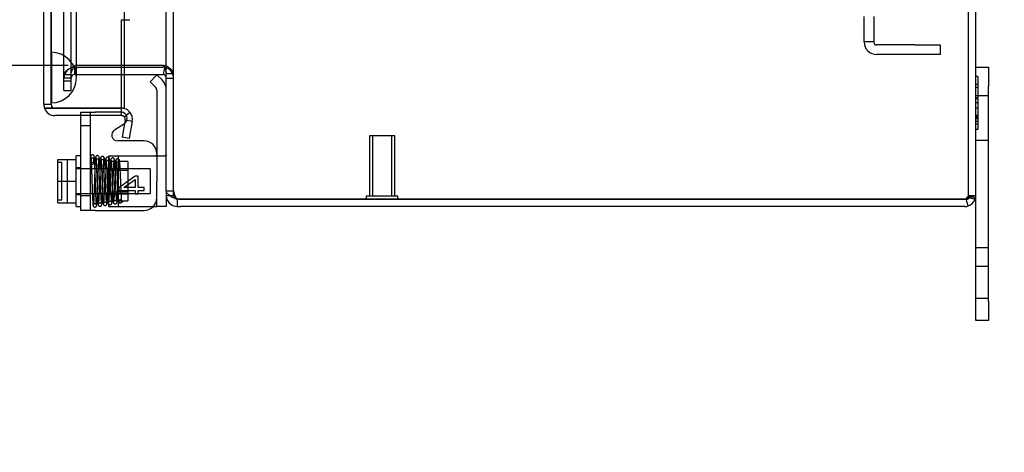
# Model space of a CAD drawing. Header units: inches. Extents: x 1 to 240, y -1 to 159.
# Tile 48 of 61: x 121.68 to 131.41, y 59.39 to 63.66. Entities that reach past the tile are written whole.
import ezdxf
from ezdxf.enums import TextEntityAlignment as Align
from ezdxf.lldxf.tags import DXFTag

# ---------------------------------------------------------------- set-up
doc = ezdxf.new("R2010")
doc.units = ezdxf.units.IN
doc.header["$MEASUREMENT"] = 0
for name, color, linetype in [('COM40680', 7, 'Continuous'), ('COM42667', 7, 'Continuous'), ('COM42780', 7, 'Continuous'), ('COM48605', 7, 'Continuous'), ('COM70220', 7, 'Continuous'), ('COM70726-5', 7, 'Continuous'), ('Default', 7, 'Continuous'), ('FET07720', 7, 'Continuous'), ('SCC19011', 7, 'Continuous'), ('SPR20265', 7, 'Continuous'), ('STD26258', 7, 'Continuous'), ('WAF25035', 7, 'Continuous')]:
    doc.layers.add(name, color=color, linetype=linetype)
doc.styles.add('SEACAD_Times_New_Roman', font='times.ttf')
tags = doc.linetypes.add('HIDDEN2', pattern=[0.1875, 0.125, -0.0625]).pattern_tags.tags
tags[6:7] = [DXFTag(74, 4), DXFTag(75, 0), DXFTag(340, '0'), DXFTag(46, 0.0), DXFTag(50, 0.0), DXFTag(44, 0.0), DXFTag(45, 0.0)]
tags[4:5] = [DXFTag(74, 4), DXFTag(75, 0), DXFTag(340, '0'), DXFTag(46, 0.0), DXFTag(50, 0.0), DXFTag(44, 0.0), DXFTag(45, 0.0)]
doc.dimstyles.new('HAMMOND_(STH_-_240x160)', dxfattribs={"dimtxt": 1, "dimasz": 1.25, "dimexe": 0.5, "dimexo": 0.5, "dimgap": 0.25, "dimtad": 0, "dimtih": 1, "dimtoh": 1, "dimlfac": 0.125, "dimzin": 0, "dimdsep": 46, "dimtxsty": 'SEACAD_Times_New_Roman', "dimblk1": '_SE_FILLED', "dimblk2": '_SE_FILLED', "dimsah": 1, "dimcen": 0.5, "dimadec": 0, "dimazin": 0, "dimtfac": 0.8, "dimtofl": 0, "dimtmove": 0, "dimatfit": 3, "dimfxl": 1, "dimtolj": 1, "dimtzin": 0, "dimarcsym": 0})

# ---------------------------------------------------------------- blocks, each defined once
blk = doc.blocks.new('SE9')
at = {"layer": 'COM40680', "color": 7, "linetype": 'HIDDEN2'}
for p, q in [((130.0276, 63.4381), (130.0276, 63.6881)), ((130.1226, 63.6881), (130.1226, 63.4381)), ((130.1226, 63.4381), (130.0276, 63.4381)), ((130.5276, 63.4081), (130.1526, 63.4081)), ((130.5276, 63.4081), (130.7776, 63.4081)), ((130.7776, 63.4081), (130.7776, 63.3131)), ((130.5276, 63.3131), (130.1526, 63.3131)), ((130.7776, 63.3131), (130.5276, 63.3131))]:
    blk.add_line(p, q, dxfattribs=at)
for radius in [0.125, 0.03]:
    blk.add_arc((130.1526, 63.4381), radius, 180, 270, dxfattribs=at)
at = {"layer": 'COM42667', "color": 7, "linetype": 'HIDDEN2'}
for p, q in [((122.2861, 62.7106), (122.2861, 62.7441)), ((122.2861, 62.7441), (122.4291, 62.7441)), ((122.3811, 61.7741), (122.3811, 62.7441)), ((122.6846, 62.7441), (122.4291, 62.7441)), ((122.3811, 62.6101), (122.2861, 62.6101)), ((122.8235, 62.1108), (122.6616, 61.9957)), ((122.7109, 62.0015), (122.8235, 62.0805)), ((122.8518, 62.1108), (122.8235, 62.1108)), ((122.8235, 62.0805), (122.8235, 62.0015)), ((122.8518, 62.0015), (122.8518, 62.1108)), ((122.6616, 61.9957), (122.6616, 61.9709)), ((122.8235, 62.0015), (122.7109, 62.0015)), ((122.9116, 62.0015), (122.8518, 62.0015)), ((122.9116, 61.9709), (122.9116, 62.0015)), ((122.2861, 61.9226), (122.3811, 61.9226)), ((122.6616, 61.9709), (122.8235, 61.9709)), ((122.8235, 61.9709), (122.8235, 61.9373)), ((122.8235, 61.9373), (122.8518, 61.9373)), ((122.8518, 61.9373), (122.8518, 61.9709)), ((122.8518, 61.9709), (122.9116, 61.9709))]:
    blk.add_line(p, q, dxfattribs=at)
at = {"layer": 'COM42667', "color": 7, "linetype": 'Continuous'}
for p, q in [((122.2861, 61.7741), (122.2861, 62.7106)), ((122.6196, 62.5706), (122.7172, 62.6336)), ((122.9116, 62.4602), (122.6521, 62.4602)), ((122.4291, 61.7741), (122.2861, 61.7741)), ((122.4291, 61.7741), (122.9116, 61.7741))]:
    blk.add_line(p, q, dxfattribs=at)
at = {"layer": 'COM42667', "color": 7, "linetype": 'HIDDEN2'}
blk.add_arc((122.6846, 62.6841), 0.06, 302.84551, 90, dxfattribs=at)
at = {"layer": 'COM42667', "color": 7, "linetype": 'Continuous'}
for centre, radius, start, end in [((122.6521, 62.5202), 0.06, 122.84551, 270), ((122.9116, 62.3352), 0.125, 0, 90), ((122.9116, 61.8991), 0.125, 270, 0)]:
    blk.add_arc(centre, radius, start, end, dxfattribs=at)
at = {"layer": 'COM42780', "color": 7, "linetype": 'Continuous'}
for p, q in [((123.0394, 63.1128), (122.9722, 63.0456)), ((123.0394, 63.1128), (123.0898, 63.0624)), ((122.9722, 63.0456), (123.0226, 62.9953)), ((123.0366, 62.9613), (123.0366, 62.0631)), ((123.0366, 61.8131), (123.0366, 62.0631)), ((123.1316, 61.9211), (123.1316, 61.8131)), ((123.0024, 61.8131), (123.0366, 61.8131)), ((123.1316, 61.8131), (123.0366, 61.8131))]:
    blk.add_line(p, q, dxfattribs=at)
at = {"layer": 'COM42780', "color": 7, "linetype": 'HIDDEN2'}
for p, q in [((123.0376, 62.9278), (123.0366, 62.9278)), ((123.0376, 62.8679), (123.0366, 62.8679)), ((123.0376, 62.9278), (123.0376, 62.8679)), ((123.0376, 62.8679), (123.0376, 62.8397)), ((123.0376, 62.8397), (123.0366, 62.8397)), ((123.0376, 62.8397), (123.0376, 62.6778)), ((123.0376, 62.7271), (123.0366, 62.7271)), ((123.0376, 62.6778), (123.0366, 62.6778)), ((122.5596, 62.3131), (122.5596, 61.8131)), ((122.5596, 62.3131), (122.646, 62.3131)), ((122.646, 62.3131), (122.7002, 62.3133)), ((122.646, 62.3131), (123.1162, 62.3131)), ((122.6546, 62.3131), (122.6546, 61.8131)), ((122.5596, 62.1881), (122.7496, 62.1881)), ((122.7496, 62.2581), (122.6546, 62.2581)), ((122.7496, 62.2581), (122.7496, 61.8681)), ((122.7496, 62.1696), (122.5596, 62.1696)), ((122.5596, 61.9566), (122.7496, 61.9566)), ((122.5596, 61.9381), (122.7496, 61.9381)), ((122.5596, 61.8131), (122.7002, 61.8131)), ((122.6546, 61.8681), (122.7496, 61.8681)), ((122.7002, 61.8131), (122.9895, 61.8131)), ((122.9895, 61.8131), (123.0024, 61.8131))]:
    blk.add_line(p, q, dxfattribs=at)
at = {"layer": 'COM42780', "color": 7, "linetype": 'Continuous'}
for radius in [0.143, 0.048]:
    blk.add_arc((122.9886, 62.9613), radius, 0, 45, dxfattribs=at)
at = {"layer": 'COM42780', "color": 7, "linetype": 'HIDDEN2'}
blk.add_ellipse((122.0314, 62.5631), major_axis=(14.3225, 0), ratio=0.017455, start_param=-1.524085, end_param=-1.503851, dxfattribs=at)
for points, knots in [([(122.9895, 62.3136), (122.9958, 62.3136), (123.002, 62.3137), (123.0135, 62.3141), (123.0187, 62.3145), (123.0274, 62.3156), (123.0309, 62.3164), (123.0355, 62.3185), (123.0366, 62.3199), (123.0366, 62.3216)], [0, 0, 0, 0, 0.25, 0.25, 0.5, 0.5, 0.75, 0.75, 1, 1, 1, 1]), ([(123.1316, 62.3216), (123.1316, 62.3186), (123.1304, 62.3165), (123.1252, 62.3137), (123.1213, 62.3131), (123.1162, 62.3131)], [0, 0, 0, 0, 0.5, 0.5, 1, 1, 1, 1])]:
    blk.add_open_spline(points, degree=3, knots=knots, dxfattribs=at)
at = {"layer": 'COM48605', "color": 7, "linetype": 'HIDDEN2'}
for p, q in [((122.7166, 96.4199), (122.7166, 63.2062)), ((121.9936, 62.8186), (121.9936, 63.2181)), ((122.7166, 63.1881), (122.7166, 63.1161)), ((121.9936, 62.8186), (121.9216, 62.8186))]:
    blk.add_line(p, q, dxfattribs=at)
at = {"layer": 'COM48605', "color": 7, "linetype": 'Continuous'}
for p, q in [((121.9216, 62.8186), (121.9216, 84.6114)), ((122.6886, 62.7826), (122.6886, 63.6576)), ((122.6886, 63.6576), (122.7162, 63.6576)), ((122.7162, 63.6576), (122.7714, 63.6576)), ((122.7166, 63.2062), (122.7166, 63.1881)), ((122.7166, 63.1161), (122.7166, 62.7826)), ((121.9278, 62.7826), (122.0296, 62.7826)), ((122.0296, 62.7826), (121.9278, 62.7826)), ((122.6886, 62.7826), (122.0296, 62.7826)), ((122.0296, 62.7826), (122.6886, 62.7826)), ((122.7166, 62.7826), (122.6886, 62.7826)), ((122.6886, 62.7106), (122.6886, 62.7826)), ((122.6886, 62.7106), (122.0296, 62.7106)), ((122.7241, 62.6683), (122.6941, 62.4983)), ((122.7162, 62.6977), (122.7714, 62.744)), ((122.7241, 62.6683), (122.795, 62.6558)), ((122.795, 62.6558), (122.765, 62.4858)), ((122.765, 62.4858), (122.6941, 62.4983))]:
    blk.add_line(p, q, dxfattribs=at)
for centre, radius, start, end in [((122.0296, 62.8186), 0.108, 180, 199.47122), ((122.0296, 62.8186), 0.108, 199.47122, 270), ((122.6886, 62.6746), 0.108, 40, 90), ((122.6886, 62.6746), 0.036, 40, 90), ((122.6886, 62.6746), 0.036, 350, 40), ((122.6886, 62.6746), 0.108, 350.00006, 39.99994)]:
    blk.add_arc(centre, radius, start, end, dxfattribs=at)
at = {"layer": 'COM48605', "color": 7, "linetype": 'HIDDEN2'}
blk.add_arc((122.0296, 62.8186), 0.036, 180, 270, dxfattribs=at)
at = {"layer": 'COM48605', "color": 7, "linetype": 'Continuous'}
blk.add_ellipse((122.0296, 62.8186), major_axis=(0.108, 0), ratio=0.997813, start_param=3.141593, end_param=3.48143, dxfattribs=at)
at = {"layer": 'COM48605', "color": 7, "linetype": 'HIDDEN2'}
blk.add_ellipse((122.0296, 62.8186), major_axis=(0.036, 0), ratio=0.997813, start_param=3.141593, end_param=4.712389, dxfattribs=at)
at = {"layer": 'COM70220', "color": 7, "linetype": 'HIDDEN2'}
for p, q in [((121.9936, 63.3356), (121.9936, 96.2906)), ((121.9946, 63.3356), (121.9946, 96.2906)), ((121.9956, 63.3356), (121.9956, 96.2906)), ((121.9976, 63.3356), (121.9976, 96.2906)), ((122.2436, 63.3356), (122.2436, 96.2906)), ((121.9936, 63.2181), (121.9936, 63.3356)), ((121.9946, 62.8366), (121.9946, 63.3356)), ((121.9946, 63.3346), (121.9956, 63.3346)), ((121.9956, 62.8366), (121.9956, 63.3356)), ((121.9956, 63.3346), (121.9976, 63.0856)), ((121.9976, 63.0856), (121.9976, 63.3356)), ((122.2436, 63.0856), (122.2436, 63.3356)), ((121.9976, 63.0856), (121.9956, 62.8366)), ((121.9956, 62.8366), (121.9946, 62.8366))]:
    blk.add_line(p, q, dxfattribs=at)
for start, end in [(0, 90), (270, 0)]:
    blk.add_arc((121.9936, 63.0856), 0.25, start, end, dxfattribs=at)
at = {"layer": 'COM70726-5', "color": 7, "linetype": 'HIDDEN2'}
for p, q in [((131.0596, 61.9211), (131.0596, 97.7051)), ((123.2036, 61.9681), (123.2036, 97.658)), ((122.1186, 63.0998), (122.1186, 96.5263)), ((122.1906, 63.0998), (122.1906, 96.5263)), ((122.2286, 63.2062), (122.2266, 63.2042)), ((122.2266, 63.1881), (122.2286, 63.1881)), ((122.2266, 63.1161), (122.2266, 63.1881)), ((122.6886, 63.2062), (122.2286, 63.2062)), ((122.2286, 63.1881), (122.2286, 63.1161)), ((122.2286, 63.1881), (122.6886, 63.1881)), ((123.103, 63.2062), (123.1178, 63.2062)), ((123.1166, 63.1801), (123.1178, 63.1858)), ((122.1906, 63.1132), (122.1186, 63.1132)), ((122.1186, 63.0548), (122.1186, 63.0998)), ((122.1906, 63.0801), (122.1186, 63.0801)), ((122.1186, 63.0349), (122.1186, 63.0548)), ((122.1186, 63.0548), (122.1906, 63.0548)), ((122.1906, 63.0548), (122.1906, 63.0998)), ((122.1906, 63.0349), (122.1906, 63.0548)), ((122.2266, 63.1161), (122.2286, 63.1161)), ((122.2286, 63.1161), (122.6886, 63.1161)), ((123.1316, 63.1271), (123.2036, 63.1271)), ((123.1316, 63.0801), (123.2036, 63.0801)), ((122.1186, 62.9581), (122.1186, 63.0349)), ((122.1186, 62.9581), (122.1906, 62.9581)), ((122.1906, 62.9581), (122.1906, 63.0349)), ((123.1316, 61.9681), (123.2036, 61.9681)), ((123.1658, 61.9211), (123.2036, 61.9211)), ((123.2036, 61.9211), (123.2036, 61.9681)), ((131.1001, 61.9055), (131.0492, 61.9055)), ((131.0596, 61.9211), (131.1316, 61.9211))]:
    blk.add_line(p, q, dxfattribs=at)
at = {"layer": 'COM70726-5', "color": 7, "linetype": 'Continuous'}
for p, q in [((131.1316, 61.9211), (131.1316, 97.7051)), ((123.1316, 61.9681), (123.1316, 64.304)), ((123.0956, 63.2062), (122.6886, 63.2062)), ((122.6886, 63.1881), (123.0956, 63.1881)), ((123.103, 63.2062), (123.0956, 63.2062)), ((123.103, 63.1153), (123.1166, 63.1801)), ((122.6886, 63.1161), (123.0956, 63.1161)), ((123.1316, 61.9681), (123.1316, 61.9211)), ((123.1316, 61.9211), (123.1658, 61.9211)), ((123.2396, 61.8851), (123.2396, 61.8131)), ((123.2729, 61.8851), (123.2396, 61.8851)), ((123.2729, 61.8852), (131.0236, 61.8852)), ((131.0236, 61.8851), (123.2729, 61.8851)), ((131.0236, 61.8852), (131.0554, 61.8852)), ((131.0347, 61.8851), (131.0236, 61.8851)), ((131.0554, 61.8178), (131.0347, 61.8851)), ((123.2396, 61.8131), (123.2729, 61.8131)), ((131.0236, 61.8131), (123.2729, 61.8131))]:
    blk.add_line(p, q, dxfattribs=at)
at = {"layer": 'COM70726-5', "color": 7, "linetype": 'HIDDEN2'}
for centre, radius, start, end in [((122.2266, 63.0801), 0.108, 90, 180), ((123.0956, 63.0801), 0.108, 0, 78.18038), ((122.2266, 63.0801), 0.036, 90, 180), ((123.3229, 61.9712), 0.1193, 181.51423, 208.42774), ((123.2396, 61.9211), 0.036, 180, 233.00944), ((123.2669, 61.9376), 0.0541, 205.35643, 239.77248), ((131.0236, 61.9211), 0.036, 270, 287.81117), ((131.0236, 61.9211), 0.036, 287.81117, 328.11435), ((131.0236, 61.9211), 0.036, 328.11435, 0), ((131.249, 62.6823), 0.8042, 255.98068, 257.25068), ((131.2491, 62.68), 0.802, 255.93877, 257.20364), ((131.2491, 62.68), 0.802, 259.53045, 261.19384), ((131.249, 62.6823), 0.8042, 259.56209, 261.22081)]:
    blk.add_arc(centre, radius, start, end, dxfattribs=at)
at = {"layer": 'COM70726-5', "color": 7, "linetype": 'Continuous'}
for centre, radius, start, end in [((123.0956, 63.0801), 0.108, 78.18038, 90), ((122.9809, 63.1172), 0.1511, 3.73572, 36.06054), ((123.0956, 63.0801), 0.036, 78.18038, 90), ((123.0956, 63.0801), 0.036, 0.00007, 78.18031), ((123.2396, 61.9211), 0.108, 180.00004, 233.0094), ((123.2666, 62.0665), 0.1777, 238.83744, 261.26594), ((123.2396, 61.9211), 0.036, 233.00944, 270), ((123.2729, 61.9852), 0.1, 250.55433, 270), ((131.0236, 61.9211), 0.108, 287.11127, 341.87766), ((131.2491, 62.68), 0.802, 257.20364, 261.19384), ((131.249, 62.6823), 0.8042, 257.25068, 261.22081), ((131.0236, 61.9211), 0.108, 341.87766, 0), ((123.2396, 61.9211), 0.108, 233.00944, 270), ((131.0236, 61.9211), 0.108, 270, 287.11127)]:
    blk.add_arc(centre, radius, start, end, dxfattribs=at)
at = {"layer": 'COM70726-5', "color": 7, "linetype": 'HIDDEN2'}
for major_axis, start_param, end_param in [((0.036, 0), 4.712389, 5.023252), ((-0.036, 0), 2.585083, 3.141593)]:
    blk.add_ellipse((131.0236, 61.9211), major_axis=major_axis, ratio=0.996907, start_param=start_param, end_param=end_param, dxfattribs=at)
at = {"layer": 'COM70726-5', "color": 7, "linetype": 'Continuous'}
blk.add_ellipse((131.0236, 61.9211), major_axis=(-0.108, 0), ratio=0.996907, start_param=2.825298, end_param=3.141593, dxfattribs=at)
at = {"layer": 'COM70726-5', "color": 7, "linetype": 'HIDDEN2'}
for points, knots in [([(122.1186, 63.1132), (122.1186, 63.1207), (122.1215, 63.1283), (122.1323, 63.1435), (122.1403, 63.1511), (122.1603, 63.1663), (122.1723, 63.1739), (122.1984, 63.189), (122.2125, 63.1966), (122.2266, 63.2042)], [0, 0, 0, 0, 0.25, 0.25, 0.5, 0.5, 0.75, 0.75, 1, 1, 1, 1]), ([(122.1906, 63.1132), (122.1906, 63.1283), (122.1945, 63.1435), (122.2079, 63.1739), (122.2172, 63.189), (122.2266, 63.2042)], [0, 0, 0, 0, 0.5, 0.5, 1, 1, 1, 1]), ([(123.2036, 63.1271), (123.2036, 63.1337), (123.2015, 63.1403), (123.1933, 63.1534), (123.1872, 63.16), (123.1717, 63.1732), (123.1623, 63.1798), (123.1414, 63.193), (123.1298, 63.1996), (123.1178, 63.2062)], [0, 0, 0, 0, 0.25, 0.25, 0.5, 0.5, 0.75, 0.75, 1, 1, 1, 1]), ([(131.0542, 61.9021), (131.053, 61.9041), (131.0513, 61.9055), (131.047, 61.9055), (131.0447, 61.9041), (131.0408, 61.9002), (131.0392, 61.8978), (131.0365, 61.8926), (131.0354, 61.8897), (131.0347, 61.8869)], [0, 0, 0, 0, 0.25, 0.25, 0.5, 0.5, 0.75, 0.75, 1, 1, 1, 1])]:
    blk.add_open_spline(points, degree=3, knots=knots, dxfattribs=at)
at = {"layer": 'COM70726-5', "color": 7, "linetype": 'Continuous'}
for points, knots in [([(123.1747, 61.9145), (123.1614, 61.9234), (123.1504, 61.9323), (123.1356, 61.9502), (123.1316, 61.9591), (123.1316, 61.9681)], [0, 0, 0, 0, 0.5, 0.5, 1, 1, 1, 1]), ([(131.1263, 61.8876), (131.1253, 61.8911), (131.1239, 61.8939), (131.1206, 61.8984), (131.1185, 61.9002), (131.1139, 61.903), (131.1113, 61.904), (131.1055, 61.9053), (131.1023, 61.9056), (131.0922, 61.9054), (131.0845, 61.9038), (131.073, 61.8991), (131.069, 61.8971), (131.0616, 61.8921), (131.0581, 61.8891), (131.0554, 61.8852)], [0, 0, 0, 0, 0.125, 0.125, 0.25, 0.25, 0.375, 0.375, 0.5, 0.5, 0.75, 0.75, 0.875, 0.875, 1, 1, 1, 1])]:
    blk.add_open_spline(points, degree=3, knots=knots, dxfattribs=at)
at = {"layer": 'FET07720', "color": 7, "linetype": 'Continuous'}
for p, q in [((131.1316, 63.1881), (131.2566, 63.1881)), ((131.2566, 63.1881), (131.2566, 63.0006)), ((131.2566, 60.8756), (131.2566, 63.0006)), ((131.1316, 60.8756), (131.1316, 61.9211)), ((131.1316, 60.6881), (131.1316, 60.8756)), ((131.2566, 60.8756), (131.2566, 60.6881)), ((131.2566, 60.6881), (131.1316, 60.6881))]:
    blk.add_line(p, q, dxfattribs=at)
at = {"layer": 'FET07720', "color": 7, "linetype": 'HIDDEN2'}
for p, q in [((131.1516, 63.0951), (131.1316, 63.0951)), ((131.1516, 63.0951), (131.1516, 62.8828)), ((131.1516, 63.0174), (131.1316, 63.0174)), ((131.1516, 62.9887), (131.1316, 62.9887)), ((131.2566, 62.9068), (131.1316, 62.9068)), ((131.1516, 62.8828), (131.1316, 62.8828)), ((131.1516, 62.8756), (131.1316, 62.8756)), ((131.1516, 62.8756), (131.1516, 62.7854)), ((131.1516, 62.8368), (131.1316, 62.8368)), ((131.1516, 62.7854), (131.1316, 62.7854)), ((131.1516, 62.7854), (131.1516, 62.5732)), ((131.1516, 62.7115), (131.1316, 62.7115)), ((131.1516, 62.7051), (131.1316, 62.7051)), ((131.1516, 62.6912), (131.1316, 62.6912)), ((131.1516, 62.6795), (131.1316, 62.6795)), ((131.1516, 62.6508), (131.1316, 62.6508)), ((131.1516, 62.6256), (131.1316, 62.6256)), ((131.1516, 62.5732), (131.1316, 62.5732)), ((131.1316, 62.4693), (131.2566, 62.4693)), ((131.2566, 61.4061), (131.1316, 61.4061)), ((131.2566, 61.2193), (131.1316, 61.2193)), ((131.1316, 60.9068), (131.2566, 60.9068))]:
    blk.add_line(p, q, dxfattribs=at)
at = {"layer": 'SCC19011', "color": 7, "linetype": 'Continuous'}
for p, q in [((122.0601, 62.2781), (122.2411, 62.2781)), ((122.0601, 62.0631), (122.0601, 62.2781)), ((122.0601, 62.0631), (122.2411, 62.0631)), ((122.0601, 61.8481), (122.0601, 62.0631)), ((122.0601, 61.8481), (122.2411, 61.8481))]:
    blk.add_line(p, q, dxfattribs=at)
at = {"layer": 'SCC19011', "color": 7, "linetype": 'HIDDEN2'}
for p, q in [((122.1551, 61.8481), (122.1551, 62.2781)), ((122.1001, 62.2474), (122.0701, 62.2474)), ((122.1001, 61.8787), (122.1001, 62.2474)), ((122.9731, 62.1851), (122.2411, 62.1851)), ((122.9731, 62.1851), (122.9731, 61.9411)), ((122.2411, 61.9411), (122.9731, 61.9411)), ((122.0701, 61.8787), (122.1001, 61.8787))]:
    blk.add_line(p, q, dxfattribs=at)
for points in [[(122.0701, 62.2474), (122.0675, 62.2474), (122.0649, 62.2486), (122.0612, 62.2523), (122.0601, 62.2549), (122.0601, 62.2576)], [(122.0601, 61.8685), (122.0601, 61.8712), (122.0612, 61.8738), (122.0649, 61.8775), (122.0675, 61.8787), (122.0701, 61.8787)]]:
    blk.add_open_spline(points, degree=3, knots=[0, 0, 0, 0, 0.5, 0.5, 1, 1, 1, 1], dxfattribs=at)
at = {"layer": 'SPR20265', "color": 7, "linetype": 'HIDDEN2'}
blk.add_circle((122.6761, 61.8631), 0.0175, dxfattribs=at)
blk.add_ellipse((122.3949, 62.2356), major_axis=(-0.0175, 0), ratio=0.707107, dxfattribs=at)
for points, knots in [([(122.4431, 61.8259), (122.4424, 61.8281), (122.4413, 61.8323), (122.4395, 61.8535), (122.4379, 61.8813), (122.4365, 61.9135), (122.4351, 61.9474), (122.4336, 61.9896), (122.432, 62.0368), (122.4304, 62.086), (122.4289, 62.1303), (122.4273, 62.1766), (122.4253, 62.2261), (122.4234, 62.2633), (122.4216, 62.2863), (122.4203, 62.3015), (122.4172, 62.312), (122.4164, 62.3163), (122.41, 62.3214), (122.4054, 62.3233), (122.4008, 62.3237), (122.3964, 62.3229), (122.3919, 62.3208), (122.3869, 62.3149), (122.3828, 62.3015), (122.3796, 62.2764), (122.3782, 62.2521), (122.3774, 62.236)], [0, 0, 0, 0, 0.058886, 0.113754, 0.164586, 0.211327, 0.253958, 0.292457, 0.356882, 0.40463, 0.446661, 0.498039, 0.559019, 0.629755, 0.667415, 0.700106, 0.748724, 0.77491, 0.780813, 0.787745, 0.796421, 0.802106, 0.810897, 0.838544, 0.879537, 0.933478, 1, 1, 1, 1]), ([(122.4124, 62.2352), (122.4131, 62.2495), (122.414, 62.2705), (122.4141, 62.2864), (122.4119, 62.2904), (122.4084, 62.2896), (122.403, 62.2884), (122.3966, 62.2887), (122.3922, 62.2909), (122.3901, 62.2925), (122.3873, 62.295), (122.3868, 62.2952), (122.3871, 62.2879), (122.3881, 62.2731), (122.3893, 62.2503), (122.3909, 62.2145), (122.3926, 62.1674), (122.3942, 62.1233), (122.3956, 62.0799), (122.3972, 62.0309), (122.3988, 61.9837), (122.4003, 61.942), (122.4017, 61.9089), (122.4031, 61.8775), (122.4047, 61.8505), (122.4064, 61.8297), (122.4075, 61.8254), (122.4082, 61.8231)], [0, 0, 0, 0, 0.068755, 0.122063, 0.160475, 0.184858, 0.19218, 0.20504, 0.211292, 0.21409, 0.217964, 0.246599, 0.29792, 0.332351, 0.36993, 0.438399, 0.497716, 0.547673, 0.588909, 0.638859, 0.704906, 0.744034, 0.787187, 0.834371, 0.885581, 0.940789, 1, 1, 1, 1]), ([(122.4321, 62.2953), (122.4313, 62.2908), (122.4298, 62.2747), (122.4277, 62.2377), (122.4258, 62.1951), (122.4242, 62.153), (122.4229, 62.1146), (122.4218, 62.0821), (122.4209, 62.0551), (122.42, 62.0291), (122.419, 61.9998), (122.4178, 61.9649), (122.4163, 61.9265), (122.4146, 61.8878), (122.4127, 61.8532), (122.4113, 61.8375), (122.4106, 61.8328)], [0.0973841, 0.0973841, 0.0973841, 0.0973841, 0.185449, 0.2641987, 0.3336814, 0.3938522, 0.4447346, 0.486325, 0.5186306, 0.547929, 0.5858766, 0.6327184, 0.688461, 0.7530945, 0.8265759, 0.9088675, 0.9088675, 0.9088675, 0.9088675]), ([(122.4701, 62.2943), (122.4696, 62.2979), (122.4688, 62.3036), (122.4629, 62.3114), (122.4557, 62.3151), (122.4487, 62.3157), (122.443, 62.3138), (122.4393, 62.311), (122.4371, 62.3086), (122.4355, 62.3059), (122.4345, 62.3032), (122.4339, 62.3005), (122.4339, 62.299), (122.4338, 62.2981)], [0, 0, 0, 0, 0.188415, 0.363228, 0.51473, 0.638547, 0.747394, 0.797104, 0.843325, 0.886161, 0.926011, 0.96361, 1, 1, 1, 1]), ([(122.4346, 62.2955), (122.4351, 62.2929), (122.436, 62.2884), (122.4378, 62.2677), (122.4399, 62.2318), (122.4421, 62.1784), (122.444, 62.126), (122.4456, 62.0799), (122.4469, 62.0422), (122.448, 62.0099), (122.4491, 61.9785), (122.4504, 61.9451), (122.4518, 61.9105), (122.4535, 61.8777), (122.4554, 61.8518), (122.457, 61.8352), (122.4598, 61.8257), (122.4613, 61.8213), (122.4688, 61.815), (122.4768, 61.8137), (122.4847, 61.8165), (122.4916, 61.8231), (122.4947, 61.8327), (122.4964, 61.8458), (122.4987, 61.8733), (122.5006, 61.9133), (122.5023, 61.9557), (122.5039, 61.9974), (122.5056, 62.0483), (122.5076, 62.1063), (122.5099, 62.1677), (122.5123, 62.2255), (122.5145, 62.2626), (122.5164, 62.2822), (122.5173, 62.2859), (122.5178, 62.288)], [0, 0, 0, 0, 0.030535, 0.059405, 0.111974, 0.15791, 0.197235, 0.229914, 0.255949, 0.276523, 0.299074, 0.324905, 0.354038, 0.386523, 0.421968, 0.452322, 0.474601, 0.488811, 0.496452, 0.508992, 0.518013, 0.527439, 0.546664, 0.567186, 0.610887, 0.658299, 0.685271, 0.716798, 0.752855, 0.793424, 0.83844, 0.887864, 0.941665, 0.970292, 1, 1, 1, 1]), ([(122.4688, 62.2981), (122.4687, 62.2967), (122.4686, 62.2941), (122.4671, 62.2902), (122.4648, 62.2867), (122.4618, 62.2838), (122.4584, 62.2819), (122.4538, 62.2804), (122.448, 62.2803), (122.4419, 62.2825), (122.4373, 62.2866), (122.4351, 62.2913), (122.435, 62.2931), (122.4351, 62.2943)], [0, 0, 0, 0, 0.057828, 0.117981, 0.179096, 0.239678, 0.298465, 0.35472, 0.462169, 0.58034, 0.709431, 0.848684, 1, 1, 1, 1]), ([(122.4455, 61.8296), (122.4462, 61.8347), (122.4476, 61.851), (122.4496, 61.8864), (122.4513, 61.9258), (122.4528, 61.9646), (122.454, 61.9997), (122.455, 62.0291), (122.4559, 62.0551), (122.4568, 62.0821), (122.4579, 62.1144), (122.4592, 62.1526), (122.4608, 62.1942), (122.4626, 62.2358), (122.4646, 62.2717), (122.4661, 62.2868), (122.4668, 62.2908)], [0.0927332, 0.0927332, 0.0927332, 0.0927332, 0.1761712, 0.2504479, 0.3156064, 0.371681, 0.418724, 0.4567876, 0.486152, 0.5185085, 0.5601176, 0.6109353, 0.6708861, 0.7398977, 0.8178183, 0.9045709, 0.9045709, 0.9045709, 0.9045709]), ([(122.4829, 62.2906), (122.4824, 62.2885), (122.4815, 62.2845), (122.4796, 62.2651), (122.4776, 62.2303), (122.4753, 62.179), (122.4734, 62.1277), (122.4718, 62.0825), (122.4705, 62.0454), (122.4694, 62.0132), (122.4683, 61.982), (122.467, 61.9487), (122.4656, 61.9147), (122.4642, 61.8828), (122.4628, 61.8588), (122.4616, 61.8459), (122.4624, 61.8428), (122.4627, 61.8436), (122.4704, 61.8492), (122.479, 61.8499), (122.4861, 61.8469), (122.4904, 61.8432), (122.4906, 61.8443), (122.49, 61.8546), (122.4887, 61.8733), (122.4873, 61.9011), (122.4861, 61.9282), (122.4847, 61.9623), (122.4831, 62.0049), (122.4814, 62.0562), (122.4794, 62.1143), (122.4772, 62.1752), (122.4748, 62.2331), (122.4727, 62.2701), (122.4709, 62.2908), (122.47, 62.2953), (122.4695, 62.2979)], [0, 0, 0, 0, 0.030222, 0.058813, 0.11093, 0.156534, 0.195616, 0.228164, 0.254139, 0.274705, 0.297423, 0.323615, 0.353246, 0.386243, 0.422024, 0.452049, 0.473417, 0.486403, 0.493845, 0.506089, 0.514063, 0.522411, 0.54085, 0.561347, 0.605177, 0.628563, 0.653039, 0.68107, 0.713444, 0.750156, 0.791241, 0.836734, 0.88662, 0.940966, 0.969918, 1, 1, 1, 1]), ([(122.5186, 62.2903), (122.5185, 62.2917), (122.5183, 62.2943), (122.5168, 62.2982), (122.5144, 62.3017), (122.5114, 62.3045), (122.5079, 62.3064), (122.5031, 62.3078), (122.4972, 62.3076), (122.4907, 62.3047), (122.4858, 62.2996), (122.4829, 62.2932), (122.4825, 62.2895), (122.4823, 62.2873)], [0, 0, 0, 0, 0.057064, 0.117028, 0.178564, 0.240253, 0.300887, 0.359706, 0.473677, 0.597633, 0.728878, 0.863282, 1, 1, 1, 1]), ([(122.5173, 62.2873), (122.5171, 62.2849), (122.5167, 62.2812), (122.5115, 62.2751), (122.5046, 62.2724), (122.4979, 62.2725), (122.4916, 62.275), (122.4868, 62.2795), (122.4845, 62.2841), (122.4837, 62.2878), (122.4836, 62.2894), (122.4836, 62.2903)], [0, 0, 0, 0, 0.185334, 0.353361, 0.498143, 0.618697, 0.730532, 0.833218, 0.922973, 0.962918, 1, 1, 1, 1]), ([(122.4838, 62.2869), (122.4844, 62.2869), (122.4857, 62.2847), (122.4877, 62.2626), (122.4898, 62.2274), (122.4916, 62.1872), (122.4931, 62.147), (122.4945, 62.1103), (122.4956, 62.0793), (122.4965, 62.0535), (122.4974, 62.0289), (122.4984, 62.0012), (122.4996, 61.9684), (122.5011, 61.9321), (122.5028, 61.8951), (122.5048, 61.8626), (122.5069, 61.8409), (122.5082, 61.8384), (122.5089, 61.838)], [0.0263062, 0.0263062, 0.0263062, 0.0263062, 0.0964144, 0.1837941, 0.2621751, 0.3314697, 0.3916489, 0.4426991, 0.4846088, 0.5173425, 0.5463997, 0.5840634, 0.630763, 0.6865267, 0.7513324, 0.8251609, 0.9080575, 0.9827694, 0.9827694, 0.9827694, 0.9827694]), ([(122.5925, 61.8506), (122.592, 61.8531), (122.5911, 61.8576), (122.5892, 61.8779), (122.5871, 61.9131), (122.5849, 61.964), (122.583, 62.0138), (122.5814, 62.0569), (122.5801, 62.0919), (122.579, 62.1223), (122.5778, 62.152), (122.5765, 62.1834), (122.575, 62.2154), (122.5733, 62.2454), (122.5715, 62.2678), (122.5697, 62.2818), (122.5671, 62.2897), (122.5649, 62.2943), (122.5561, 62.3004), (122.5451, 62.3004), (122.5308, 62.2863), (122.5315, 62.2699), (122.528, 62.2379), (122.5264, 62.1985), (122.5246, 62.1568), (122.5231, 62.1161), (122.5213, 62.067), (122.5193, 62.0115), (122.5171, 61.9535), (122.5147, 61.8989), (122.5125, 61.8649), (122.5107, 61.8469), (122.5098, 61.8435), (122.5093, 61.8417)], [0, 0, 0, 0, 0.030201, 0.058768, 0.1108, 0.156226, 0.194981, 0.227009, 0.252235, 0.272673, 0.295591, 0.321665, 0.350958, 0.383519, 0.418097, 0.446454, 0.467135, 0.480122, 0.488714, 0.50385, 0.523249, 0.563385, 0.607116, 0.65456, 0.682023, 0.713983, 0.750415, 0.791329, 0.836739, 0.886604, 0.940955, 0.969916, 1, 1, 1, 1]), ([(122.5435, 61.8428), (122.5429, 61.843), (122.5416, 61.8451), (122.5396, 61.8652), (122.5377, 61.8967), (122.536, 61.9329), (122.5346, 61.9688), (122.5334, 62.0014), (122.5324, 62.0289), (122.5315, 62.0535), (122.5306, 62.0793), (122.5295, 62.1104), (122.5281, 62.1473), (122.5265, 62.1881), (122.5247, 62.2291), (122.5226, 62.2654), (122.5204, 62.2892), (122.519, 62.2917), (122.5183, 62.2919)], [0.0214583, 0.0214583, 0.0214583, 0.0214583, 0.0900776, 0.171679, 0.2446441, 0.3089055, 0.3643544, 0.4108884, 0.4484727, 0.4774941, 0.5102117, 0.5521498, 0.6033253, 0.663792, 0.7336191, 0.8128873, 0.901623, 0.9779387, 0.9779387, 0.9779387, 0.9779387]), ([(122.6196, 62.2732), (122.6192, 62.2764), (122.6183, 62.2819), (122.6124, 62.2889), (122.6052, 62.2922), (122.5981, 62.2924), (122.5916, 62.29), (122.5867, 62.2855), (122.5838, 62.28), (122.5834, 62.2764), (122.5832, 62.2745)], [0, 0, 0, 0, 0.159811, 0.317961, 0.462729, 0.589122, 0.709493, 0.821101, 0.918775, 1, 1, 1, 1]), ([(122.584, 62.2729), (122.5846, 62.2717), (122.5854, 62.2694), (122.5873, 62.2541), (122.5893, 62.2252), (122.5915, 62.1799), (122.5934, 62.1342), (122.595, 62.0933), (122.5963, 62.0594), (122.5974, 62.0298), (122.5986, 62.0002), (122.5999, 61.9678), (122.6015, 61.9336), (122.6033, 61.9006), (122.6052, 61.8745), (122.6071, 61.8579), (122.6095, 61.849), (122.6116, 61.8449), (122.6148, 61.8417), (122.6196, 61.8386), (122.6255, 61.8373), (122.6328, 61.8388), (122.6396, 61.8433), (122.6433, 61.8504), (122.6455, 61.8604), (122.6481, 61.8829), (122.6499, 61.9163), (122.6517, 61.9525), (122.6532, 61.9886), (122.655, 62.0336), (122.657, 62.0859), (122.6593, 62.1426), (122.6617, 62.1968), (122.6644, 62.2437), (122.6662, 62.256), (122.6672, 62.2628)], [0, 0, 0, 0, 0.030464, 0.059273, 0.111733, 0.157579, 0.196823, 0.229419, 0.255371, 0.275981, 0.299121, 0.326112, 0.356987, 0.391797, 0.430051, 0.462537, 0.486047, 0.500567, 0.504587, 0.50775, 0.517183, 0.523534, 0.530723, 0.547563, 0.568029, 0.611848, 0.659236, 0.686085, 0.717503, 0.753468, 0.793956, 0.838898, 0.888255, 0.941986, 1, 1, 1, 1]), ([(122.6182, 62.2745), (122.6182, 62.2731), (122.618, 62.2707), (122.6166, 62.2667), (122.6144, 62.2633), (122.6106, 62.2597), (122.6048, 62.2572), (122.598, 62.2571), (122.5918, 62.2595), (122.5872, 62.2637), (122.5848, 62.2689), (122.5846, 62.2716), (122.5846, 62.2732)], [0, 0, 0, 0, 0.067072, 0.136537, 0.206748, 0.275983, 0.405419, 0.522779, 0.643733, 0.765986, 0.885184, 1, 1, 1, 1]), ([(122.6323, 62.2653), (122.6318, 62.2623), (122.6309, 62.2571), (122.629, 62.2365), (122.627, 62.202), (122.6247, 62.1534), (122.6228, 62.1061), (122.6212, 62.065), (122.6199, 62.0318), (122.6188, 62.0036), (122.6177, 61.9769), (122.6165, 61.9494), (122.6152, 61.9221), (122.6139, 61.897), (122.6127, 61.8782), (122.6117, 61.8684), (122.6122, 61.8661), (122.6132, 61.8676), (122.6214, 61.8732), (122.6322, 61.8735), (122.6407, 61.8673), (122.6403, 61.87), (122.6395, 61.8824), (122.6381, 61.9018), (122.6367, 61.9289), (122.6355, 61.9548), (122.6341, 61.9868), (122.6325, 62.0261), (122.6308, 62.0727), (122.6288, 62.1245), (122.6266, 62.1778), (122.6242, 62.2271), (122.6221, 62.2571), (122.6203, 62.2724), (122.6194, 62.2749), (122.6189, 62.2762)], [0, 0, 0, 0, 0.03024, 0.058844, 0.110982, 0.156603, 0.195687, 0.228224, 0.254177, 0.274675, 0.296836, 0.321847, 0.349679, 0.380262, 0.413021, 0.440531, 0.460464, 0.473122, 0.481895, 0.498753, 0.519767, 0.539785, 0.560315, 0.604197, 0.627603, 0.652113, 0.680195, 0.712627, 0.749408, 0.790576, 0.836178, 0.886206, 0.940732, 0.969795, 1, 1, 1, 1]), ([(122.6682, 62.2666), (122.6682, 62.2675), (122.6682, 62.269), (122.6676, 62.2717), (122.6666, 62.2745), (122.665, 62.2771), (122.6628, 62.2795), (122.6601, 62.2815), (122.657, 62.2829), (122.6524, 62.284), (122.6463, 62.2833), (122.639, 62.2793), (122.6331, 62.271), (122.6322, 62.2649), (122.6317, 62.261)], [0, 0, 0, 0, 0.03766, 0.074985, 0.113343, 0.153894, 0.197472, 0.244568, 0.295414, 0.35009, 0.473116, 0.626338, 0.805115, 1, 1, 1, 1]), ([(122.5442, 61.8389), (122.5447, 61.8408), (122.5456, 61.8443), (122.5474, 61.8622), (122.5494, 61.8941), (122.5516, 61.9426), (122.5535, 61.9912), (122.5551, 62.0348), (122.5564, 62.0708), (122.5575, 62.1016), (122.5586, 62.1313), (122.5599, 62.163), (122.5612, 62.196), (122.5627, 62.2273), (122.5641, 62.2523), (122.5652, 62.267), (122.5653, 62.2718), (122.5644, 62.2711), (122.5621, 62.2689), (122.5573, 62.2657), (122.5512, 62.2644), (122.5437, 62.2661), (122.5393, 62.2689), (122.5357, 62.2725), (122.5374, 62.2653), (122.5384, 62.2436), (122.5405, 62.2068), (122.5422, 62.1671), (122.5438, 62.1278), (122.5455, 62.0799), (122.5475, 62.0252), (122.5497, 61.967), (122.5522, 61.9118), (122.5543, 61.8753), (122.5562, 61.8552), (122.5571, 61.8506), (122.5576, 61.8481)], [0, 0, 0, 0, 0.030563, 0.059462, 0.112122, 0.158231, 0.19786, 0.231012, 0.257723, 0.278578, 0.30082, 0.326606, 0.355864, 0.388533, 0.424473, 0.456436, 0.479543, 0.49409, 0.498395, 0.50165, 0.512269, 0.519777, 0.527789, 0.536297, 0.565706, 0.609329, 0.656857, 0.684377, 0.716297, 0.752613, 0.793333, 0.838416, 0.887856, 0.941654, 0.970281, 1, 1, 1, 1]), ([(122.5816, 62.2691), (122.5809, 62.2643), (122.5795, 62.2491), (122.5775, 62.2168), (122.5758, 62.1806), (122.5743, 62.1455), (122.5731, 62.114), (122.5721, 62.0876), (122.5712, 62.0642), (122.5703, 62.0398), (122.5692, 62.0105), (122.5678, 61.9762), (122.5663, 61.9388), (122.5645, 61.902), (122.5625, 61.8705), (122.5611, 61.8573), (122.5603, 61.854)], [0.0919733, 0.0919733, 0.0919733, 0.0919733, 0.1749173, 0.2487968, 0.3136529, 0.3694659, 0.4162057, 0.4538991, 0.4829799, 0.5157574, 0.5577116, 0.6087994, 0.6689953, 0.7382724, 0.8165868, 0.9038254, 0.9038254, 0.9038254, 0.9038254]), ([(122.5949, 61.8488), (122.5957, 61.8526), (122.5972, 61.8669), (122.5994, 61.8998), (122.6012, 61.9377), (122.6028, 61.9757), (122.6042, 62.0104), (122.6053, 62.0398), (122.6062, 62.0642), (122.6071, 62.0876), (122.6081, 62.1139), (122.6093, 62.1452), (122.6107, 62.1799), (122.6124, 62.2154), (122.6144, 62.2467), (122.6157, 62.2613), (122.6164, 62.2657)], [0.0986552, 0.0986552, 0.0986552, 0.0986552, 0.1875625, 0.2669227, 0.3367819, 0.397247, 0.4484038, 0.4903163, 0.523012, 0.5519952, 0.5895289, 0.6360053, 0.6913911, 0.7555815, 0.8284727, 0.9099998, 0.9099998, 0.9099998, 0.9099998]), ([(122.6667, 62.261), (122.6668, 62.2602), (122.6668, 62.2588), (122.6647, 62.2547), (122.6602, 62.2509), (122.6541, 62.2487), (122.6483, 62.2489), (122.6437, 62.2504), (122.6403, 62.2524), (122.6373, 62.2552), (122.635, 62.2587), (122.6335, 62.2627), (122.6333, 62.2651), (122.6332, 62.2666)], [0, 0, 0, 0, 0.162855, 0.308329, 0.439048, 0.555518, 0.659163, 0.712922, 0.769029, 0.82693, 0.885551, 0.943608, 1, 1, 1, 1]), ([(122.6342, 62.2626), (122.6342, 62.2627), (122.6347, 62.2628), (122.6361, 62.2587), (122.6381, 62.2377), (122.6404, 62.1984), (122.6425, 62.1546), (122.6442, 62.1134), (122.6455, 62.0784), (122.6467, 62.0488), (122.6482, 62.0102), (122.65, 61.9697), (122.652, 61.9303), (122.6542, 61.8937), (122.6575, 61.8652), (122.6681, 61.8473), (122.6748, 61.8462), (122.6787, 61.8457)], [0.0512867, 0.0512867, 0.0512867, 0.0512867, 0.0584295, 0.1138375, 0.2151679, 0.3043854, 0.381252, 0.4456911, 0.4975918, 0.5372885, 0.5766415, 0.6703859, 0.7252145, 0.784444, 0.8967299, 0.9497581, 1, 1, 1, 1]), ([(122.6735, 61.8804), (122.6776, 61.881), (122.6835, 61.8824), (122.6885, 61.8875), (122.6886, 61.8977), (122.6877, 61.9149), (122.6866, 61.9354), (122.6854, 61.9599), (122.6844, 61.9822), (122.6832, 62.0108), (122.6817, 62.0477), (122.68, 62.0924), (122.6779, 62.1429), (122.6756, 62.1947), (122.6734, 62.2317), (122.6715, 62.2544), (122.67, 62.2666), (122.6688, 62.2709), (122.6681, 62.2709), (122.6679, 62.2708)], [0, 0, 0, 0, 0.0696197, 0.1260031, 0.168106, 0.2019864, 0.2683242, 0.3008062, 0.3363059, 0.3819497, 0.4379972, 0.5045348, 0.5816916, 0.6695292, 0.7682625, 0.821951, 0.878445, 0.9377765, 0.955693, 0.955693, 0.955693, 0.955693]), ([(122.4076, 61.8259), (122.408, 61.8227), (122.4089, 61.8173), (122.4147, 61.8101), (122.422, 61.8067), (122.4289, 61.8065), (122.4355, 61.8088), (122.4404, 61.8133), (122.4433, 61.8187), (122.4436, 61.8223), (122.4438, 61.8242)], [0, 0, 0, 0, 0.167201, 0.329893, 0.476988, 0.603506, 0.721843, 0.829916, 0.923204, 1, 1, 1, 1]), ([(122.4088, 61.8242), (122.4089, 61.8256), (122.409, 61.8281), (122.4104, 61.8321), (122.4127, 61.8355), (122.4157, 61.8383), (122.419, 61.8403), (122.4236, 61.8417), (122.4292, 61.8418), (122.4354, 61.8394), (122.44, 61.8352), (122.4424, 61.83), (122.4426, 61.8275), (122.4426, 61.826)], [0, 0, 0, 0, 0.063603, 0.12996, 0.197413, 0.264238, 0.328963, 0.390606, 0.506022, 0.626998, 0.751605, 0.876153, 1, 1, 1, 1]), ([(122.5085, 61.8396), (122.5086, 61.8382), (122.5088, 61.8356), (122.5103, 61.8316), (122.5127, 61.8282), (122.5158, 61.8254), (122.5193, 61.8234), (122.524, 61.8221), (122.5299, 61.8222), (122.5364, 61.825), (122.5413, 61.83), (122.5442, 61.8363), (122.5446, 61.84), (122.5448, 61.8422)], [0, 0, 0, 0, 0.058448, 0.119991, 0.183216, 0.246619, 0.308903, 0.369213, 0.48528, 0.60971, 0.739485, 0.870031, 1, 1, 1, 1]), ([(122.5098, 61.8422), (122.51, 61.8446), (122.5105, 61.8485), (122.5157, 61.8547), (122.5226, 61.8574), (122.5293, 61.8573), (122.5356, 61.8549), (122.5403, 61.8504), (122.5431, 61.845), (122.5434, 61.8415), (122.5435, 61.8396)], [0, 0, 0, 0, 0.179106, 0.344045, 0.488033, 0.609539, 0.723855, 0.829732, 0.92237, 1, 1, 1, 1]), ([(122.557, 61.8519), (122.5574, 61.8485), (122.5582, 61.8431), (122.5633, 61.8354), (122.5702, 61.8311), (122.5761, 61.8302), (122.5807, 61.8309), (122.5839, 61.8321), (122.5869, 61.8339), (122.5893, 61.8363), (122.5913, 61.839), (122.5925, 61.8419), (122.5933, 61.8449), (122.5933, 61.8466), (122.5934, 61.8477)], [0, 0, 0, 0, 0.179696, 0.347726, 0.496425, 0.619744, 0.675627, 0.729219, 0.780424, 0.829098, 0.875163, 0.918716, 0.960114, 1, 1, 1, 1]), ([(122.5584, 61.8477), (122.5584, 61.8485), (122.5585, 61.85), (122.5591, 61.8527), (122.5602, 61.8554), (122.5618, 61.858), (122.5639, 61.8605), (122.5674, 61.8633), (122.5728, 61.8655), (122.5795, 61.8656), (122.5863, 61.8631), (122.5915, 61.8573), (122.5919, 61.854), (122.592, 61.8519)], [0, 0, 0, 0, 0.038509, 0.078114, 0.119898, 0.164481, 0.21204, 0.262415, 0.369764, 0.488173, 0.633368, 0.805352, 1, 1, 1, 1])]:
    blk.add_open_spline(points, degree=3, knots=knots, dxfattribs=at)
for points in [[(122.4348, 62.2995), (122.4345, 62.2997), (122.4342, 62.2998), (122.434, 62.2998)], [(122.4684, 62.2945), (122.4687, 62.2944), (122.469, 62.2941), (122.4693, 62.2938)], [(122.6185, 62.272), (122.6186, 62.2721), (122.6187, 62.2722), (122.6188, 62.2723)], [(122.4087, 61.8268), (122.4086, 61.8267), (122.4084, 61.8266), (122.4083, 61.8266)], [(122.443, 61.8224), (122.4432, 61.8225), (122.4433, 61.8225), (122.4434, 61.8227)], [(122.5589, 61.8515), (122.5586, 61.8517), (122.5583, 61.8521), (122.5579, 61.8528)], [(122.5922, 61.846), (122.5926, 61.8457), (122.5929, 61.8454), (122.5932, 61.8453)]]:
    blk.add_open_spline(points, degree=3, dxfattribs=at)
at = {"layer": 'STD26258', "color": 7, "linetype": 'HIDDEN2'}
for p, q in [((125.3886, 62.5101), (125.1386, 62.5101)), ((125.1386, 62.5101), (125.1386, 61.9163)), ((125.1693, 62.5101), (125.1693, 61.9163)), ((125.358, 62.5101), (125.358, 61.9163)), ((125.3886, 61.9163), (125.3886, 62.5101)), ((125.4199, 61.9163), (125.1074, 61.9163)), ((125.1074, 61.9163), (125.1074, 61.8852)), ((125.4199, 61.8852), (125.4199, 61.9163))]:
    blk.add_line(p, q, dxfattribs=at)
at = {"layer": 'STD26258', "color": 7, "linetype": 'Continuous'}
for p, q in [((125.1074, 61.8852), (125.1074, 61.8851)), ((125.4199, 61.8851), (125.4199, 61.8852))]:
    blk.add_line(p, q, dxfattribs=at)
at = {"layer": 'WAF25035', "color": 7, "linetype": 'Continuous'}
for p, q in [((122.2411, 61.8131), (122.2411, 62.3131)), ((122.2861, 62.3131), (122.2411, 62.3131)), ((122.2411, 61.8131), (122.2861, 61.8131))]:
    blk.add_line(p, q, dxfattribs=at)
at = {"layer": 'WAF25035', "color": 7, "linetype": 'HIDDEN2'}
for p, q in [((122.2861, 62.1956), (122.2411, 62.1956)), ((122.2411, 61.9306), (122.2861, 61.9306))]:
    blk.add_line(p, q, dxfattribs=at)
blk = doc.blocks.new('DMBLK2519')
at = {"layer": 'Default', "linetype": 'Continuous'}
for points in [[(134.9186, 65.4381), (134.5019, 65.4381), (134.7103, 64.1881)], [(134.9186, 60.6351), (134.7103, 61.8851), (134.5019, 60.6351)]]:
    blk.add_hatch(color=7, dxfattribs=at).paths.add_polyline_path(points)
at = {"layer": 'Default', "color": 7, "linetype": 'Continuous'}
for p, q in [((134.7103, 64.1881), (134.7103, 66.6881)), ((130.7226, 64.1881), (135.2103, 64.1881)), ((131.5347, 61.8851), (135.2103, 61.8851)), ((134.7103, 59.3851), (134.7103, 61.8851))]:
    blk.add_line(p, q, dxfattribs=at)
at = {"layer": 'Default', "color": 7, "linetype": 'Continuous', "style": 'SEACAD_Times_New_Roman'}
for s, p in [('2.30', (132.1683, 63.5366)), ('I/S', (135.5223, 63.5366))]:
    blk.add_text(s, height=1, dxfattribs=at).set_placement(p, align=Align.TOP_LEFT)
blk = doc.blocks.new('_SE_FILLED')
at = {"color": 0}
blk.add_line((0, 0), (-1, 0), dxfattribs=at)
blk.add_solid([(0, 0), (-1, -0.1665), (-1, 0.1665), (0, 0)], dxfattribs=at)
blk = doc.blocks.new('DMBLK2534')
at = {"layer": 'Default', "linetype": 'Continuous'}
for points in [[(116.3989, 95.1699), (116.8155, 95.1699), (116.6072, 96.4199)], [(116.3989, 64.4562), (116.6072, 63.2062), (116.8155, 64.4562)]]:
    blk.add_hatch(color=7, dxfattribs=at).paths.add_polyline_path(points)
at = {"layer": 'Default', "color": 7, "linetype": 'Continuous'}
for p, q in [((121.7286, 96.4199), (116.1072, 96.4199)), ((116.6072, 96.4199), (116.6072, 80.6631)), ((116.6072, 75.9631), (116.6072, 63.2062)), ((122.1621, 63.2062), (116.1072, 63.2062))]:
    blk.add_line(p, q, dxfattribs=at)
at = {"layer": 'Default', "color": 7, "linetype": 'Continuous', "style": 'SEACAD_Times_New_Roman'}
for s, p in [('33.21', (114.901, 80.3131)), ('DOOR ', (114.3205, 78.8131)), ('OPENING', (113.3608, 77.3131))]:
    blk.add_text(s, height=1, dxfattribs=at).set_placement(p, align=Align.TOP_LEFT)

msp = doc.modelspace()

# ---------------------------------------------------------------- block references
at = {"layer": 'Default'}
msp.add_blockref('SE9', (0, 0), dxfattribs=at)

# ---------------------------------------------------------------- dimensions: what is measured, and where the dimension line sits
at = {"layer": 'Default', "color": 7, "linetype": 'Continuous'}
for base, p1, p2, text, picture, middle in [((116.6072, 63.2062), (123.0956, 96.4199), (122.6621, 63.2062), '\\A1;<>\\PDOOR \\XOPENING', 'DMBLK2534', (116.6072, 79.8131)), ((134.7103, 64.1881), (131.0347, 61.8851), (130.2226, 64.1881), '\\A1;<> I/S', 'DMBLK2519', (134.7103, 63.0366))]:
    dim = msp.add_linear_dim(base=base, p1=p1, p2=p2, angle=90, text=text, dimstyle='HAMMOND_(STH_-_240x160)', override={"dimlfac": 1}, dxfattribs=at)
    dim.commit()
    dim.dimension.update_dxf_attribs({"geometry": picture, "text_midpoint": middle, "dimtype": 160})

doc.saveas('drawing.dxf')
